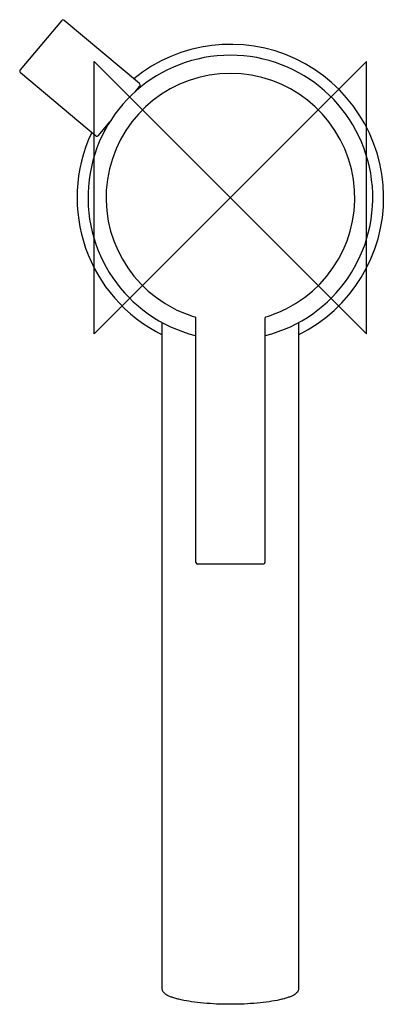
# Model space of a CAD drawing. Header units: millimetres. Extents: x -31 to 23, y -118 to 26.
import ezdxf

# ---------------------------------------------------------------- set-up
doc = ezdxf.new("R2010")
doc.units = ezdxf.units.MM
doc.header["$MEASUREMENT"] = 0
doc.layers.add('ORIGIN', color=6, linetype='Continuous')
doc.layers.add('PLANNING', color=1, linetype='Continuous')

# ---------------------------------------------------------------- blocks, each defined once
blk = doc.blocks.new('707155_T')
at = {"layer": 'ORIGIN'}
for p, q in [((20, 20), (-20, -20)), ((-20, -20), (-20, 20)), ((-20, 20), (20, -20)), ((20, -20), (20, 20))]:
    blk.add_line(p, q, dxfattribs=at)
at = {"layer": 'PLANNING'}
for p, q in [((-24.81, 25.97), (-30.85, 18.77)), ((-13.36, 16.75), (-24.39, 26.01)), ((-30.81, 18.35), (-19.78, 9.09)), ((-14, 15.52), (-13.32, 16.33)), ((-19.36, 9.13), (-17.71, 11.1)), ((-18.59, 10.05), (-18.41, 9.9)), ((-10, -116.2), (-10, -18.35)), ((-5.05, -53.6), (-5.05, -17.71)), ((5.05, -17.71), (5.05, -53.6)), ((10, -18.35), (10, -116.2)), ((4.85, -53.8), (-4.85, -53.8))]:
    blk.add_line(p, q, dxfattribs=at)
for centre, radius, start, end in [((-24.58, 25.78), 0.3, 50.0556, 140), ((0, 0), 22.5, 296.3878, 129.1121), ((0, 0), 20.9, 284.2653, 255.7347), ((-30.62, 18.58), 0.3, 140, 230), ((0, -0.02), 18.25, 296.7169, 243.2831), ((-13.55, 16.52), 0.3, 319.9444, 50), ((0, 0), 22.5, 154.8065, 243.6122), ((-19.59, 9.32), 0.3, 230, 320), ((0.01, 0.03), 18.31, 243.3173, 253.4679), ((-0.03, 0.08), 18.36, 286.5468, 296.6681), ((-5.25, -17.71), 0.2, 359.9912, 73.4679), ((5.25, -17.71), 0.2, 106.5468, 179.9941), ((-4.85, -53.6), 0.2, 180.001, 269.9985), ((4.85, -53.6), 0.2, 270, 0.0009)]:
    blk.add_arc(centre, radius, start, end, dxfattribs=at)
blk.add_open_spline([(10, -116.2), (10, -116.28), (9.97, -116.45), (9.83, -116.68), (9.6, -116.89), (9.29, -117.1), (8.89, -117.29), (8.41, -117.47), (7.85, -117.64), (6.94, -117.86), (5.63, -118.09), (3.89, -118.29), (1.98, -118.41), (0, -118.46), (-1.99, -118.41), (-3.89, -118.29), (-5.63, -118.09), (-6.94, -117.86), (-7.85, -117.64), (-8.41, -117.47), (-8.89, -117.29), (-9.29, -117.1), (-9.6, -116.89), (-9.82, -116.68), (-9.97, -116.45), (-10, -116.28), (-10, -116.2)], degree=3, knots=[0, 0, 0, 0, 0.238968, 0.498898, 0.804201, 1.167259, 1.605312, 2.121579, 2.710536, 3.375735, 4.921921, 6.699242, 8.634886, 10.644659, 12.655912, 14.588332, 16.358992, 17.908332, 18.572898, 19.16201, 19.67504, 20.114406, 20.478464, 20.781719, 21.043114, 21.282346, 21.282346, 21.282346, 21.282346], dxfattribs=at)

msp = doc.modelspace()

# ---------------------------------------------------------------- block references
msp.add_blockref('707155_T', (0, 0))

doc.saveas('drawing.dxf')
